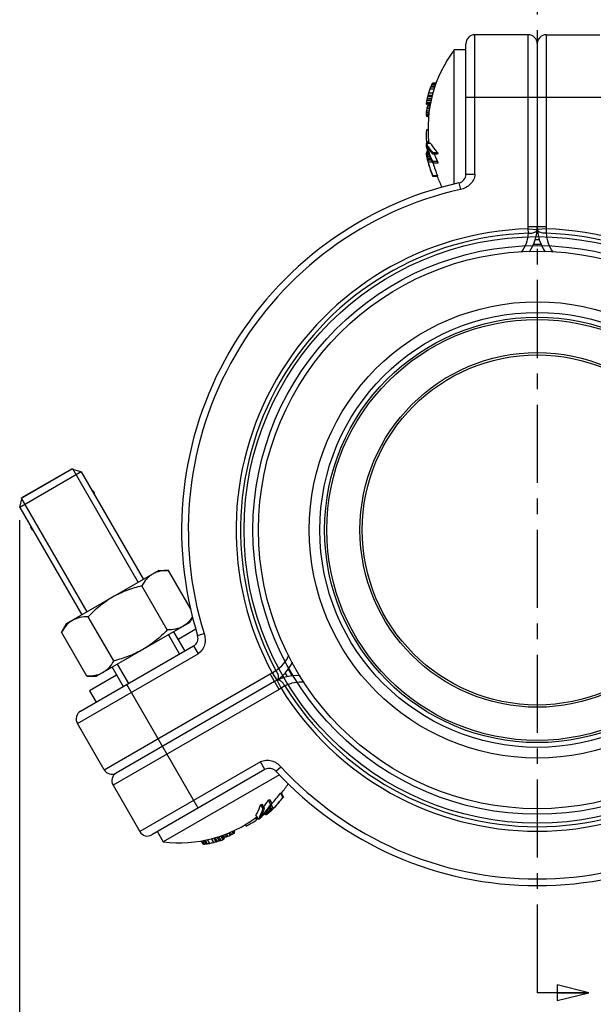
# Model space of a CAD drawing. Header units: millimetres. Extents: x 17 to 597, y 16 to 406.
# Tile 45 of 60: x 173 to 263, y 169 to 323. Entities that reach past the tile are written whole.
import ezdxf

# ---------------------------------------------------------------- set-up
doc = ezdxf.new("R2010")
doc.units = ezdxf.units.MM
doc.header["$LTSCALE"] = 32.67
doc.linetypes.add('CENTER', pattern=[0.6, 0.375, -0.075, 0.075, -0.075])
doc.layers.get('0').update_dxf_attribs({"linetype": 'CONTINUOUS'})
for name, color, linetype in [('02___PRT_ALL_AXES', 7, 'CONTINUOUS'), ('CHAMFERS', 7, 'CONTINUOUS'), ('DEFAULT_1', 7, 'CENTER'), ('ROUNDS', 7, 'CONTINUOUS'), ('SURFS', 7, 'CONTINUOUS')]:
    doc.layers.add(name, color=color, linetype=linetype)
doc.styles.get("Standard").update_dxf_attribs({"font": 'txt', "width": 0.8})
doc.dimstyles.new('DIMSTYLE_1', dxfattribs={"dimtxt": 6, "dimasz": 3, "dimexe": 2, "dimexo": 2, "dimgap": 1.5, "dimtad": 1, "dimdec": 0, "dimlfac": 1.428571, "dimzin": 0, "dimdsep": 46, "dimtxsty": 'Standard', "dimblk": 'CLOSED', "dimblk1": 'CLOSED', "dimblk2": 'CLOSED', "dimcen": 0.09, "dimazin": 0, "dimtp": 0.5, "dimtm": 0.5, "dimtfac": 1, "dimtdec": 0, "dimtofl": 0, "dimtmove": 0, "dimatfit": 3, "dimldrblk": 'CLOSED', "dimfxl": 1, "dimtolj": 1, "dimtzin": 0, "dimarcsym": 0})
doc.dimstyles.get("Standard").update_dxf_attribs({"dimtxt": 6, "dimasz": 3, "dimexe": 2, "dimexo": 2, "dimtad": 1, "dimzin": 0, "dimdsep": 46, "dimtxsty": 'Standard', "dimblk": 'CLOSED', "dimblk1": 'CLOSED', "dimblk2": 'CLOSED', "dimcen": 0.09, "dimazin": 0, "dimtol": 1, "dimtp": 0.025, "dimtm": 0.025, "dimtfac": 1, "dimtofl": 0, "dimtmove": 0, "dimatfit": 3, "dimldrblk": 'CLOSED', "dimfxl": 1, "dimtolj": 1, "dimtzin": 0, "dimarcsym": 0})

# ---------------------------------------------------------------- blocks, each defined once
blk = doc.blocks.new('_CLOSED')
at = {"color": 0, "linetype": 'ByBlock'}
for p, q in [((0, 0), (-1, 0.25)), ((-1, 0.25), (-1, -0.25)), ((-1, -0.25), (0, 0)), ((-1, 0), (0, 0))]:
    blk.add_line(p, q, dxfattribs=at)
blk = doc.blocks.new('XSEC_CLOSED')
at = {"color": 0, "linetype": 'ByBlock'}
for p, q in [((0, 0), (-1, 0.25)), ((-1, 0.25), (-1, -0.25)), ((-1, -0.25), (0, 0)), ((-1, 0), (0, 0))]:
    blk.add_line(p, q, dxfattribs=at)
blk = doc.blocks.new('*D5')
at = {"color": 2, "linetype": 'Continuous', "transparency": 16777216}
for p, q in [((172.76, 244.65), (172.76, 153.49)), ((326.19, 210.75), (326.19, 153.49)), ((172.76, 155.49), (249.48, 155.49)), ((326.19, 155.49), (249.48, 155.49))]:
    blk.add_line(p, q, dxfattribs=at)
at = {"color": 2, "linetype": 'Continuous', "transparency": 16777216, "xscale": 3, "yscale": 3, "zscale": 3, "rotation": 180}
blk.add_blockref('_CLOSED', (172.76, 155.49), dxfattribs=at)
at = {"color": 2, "linetype": 'Continuous', "transparency": 16777216, "xscale": 3, "yscale": 3, "zscale": 3}
blk.add_blockref('_CLOSED', (326.19, 155.49), dxfattribs=at)
at = {"color": 2, "linetype": 'Continuous', "transparency": 16777216, "insert": (249.48, 162.99), "char_height": 6, "width": 19.2, "attachment_point": 2, "line_spacing_factor": 0.9}
blk.add_mtext('219 \\P ', dxfattribs=at)

msp = doc.modelspace()

# ---------------------------------------------------------------- linework, layer by layer
at = {"color": 7, "linetype": 'Continuous'}
for p, q in [((240.966868, 297.380661), (240.966868, 318.433055)), ((242.804359, 318.433055), (240.966868, 318.433055)), ((237.827772, 312.275022), (237.140892, 312.275022)), ((237.905841, 312.591799), (237.25838, 312.591799)), ((237.980209, 312.772856), (237.33163, 312.772856)), ((238.076654, 312.99925), (237.432409, 312.99925)), ((238.134596, 313.135263), (237.509002, 313.135263)), ((238.173349, 313.226232), (237.587659, 313.226232)), ((237.427464, 310.759879), (236.708033, 310.759879)), ((237.50536, 311.076363), (236.783206, 311.076363)), ((237.566018, 311.302464), (236.841729, 311.302464)), ((237.671642, 311.664285), (236.943607, 311.664285)), ((237.259593, 309.969552), (236.58086, 309.969552)), ((237.314264, 310.172544), (236.598755, 310.172544)), ((237.243014, 309.902279), (236.598755, 309.902279)), ((237.369909, 310.488734), (236.652478, 310.488734)), ((237.102129, 309.182591), (236.655944, 309.182591)), ((237.129588, 309.442035), (236.712377, 309.442035)), ((237.202283, 309.737009), (236.806571, 309.737009)), ((237.232353, 309.85902), (236.863566, 309.85902)), ((237.052019, 308.561797), (236.581507, 308.561797)), ((237.029832, 308.28693), (236.581507, 308.28693)), ((237.073791, 308.831524), (236.600771, 308.831524)), ((237.014625, 308.098544), (236.600771, 308.098544)), ((237.005985, 307.991498), (236.655944, 307.991498)), ((237.00474, 307.976076), (236.712377, 307.976076)), ((236.870689, 305.910753), (236.604184, 305.910753)), ((237.29175, 303.749913), (236.577016, 303.749913)), ((237.023628, 304.016038), (236.604184, 304.016038)), ((237.031792, 303.91489), (236.683579, 303.91489)), ((236.945205, 302.236049), (236.594346, 302.236049)), ((236.891571, 302.385678), (236.594967, 302.385678)), ((236.630239, 301.767696), (236.626523, 301.788841)), ((236.968919, 302.169892), (236.630239, 302.169892)), ((236.72821, 301.723306), (236.671714, 301.723306)), ((236.77242, 301.580538), (236.690669, 301.580538)), ((237.047175, 301.964452), (236.702853, 301.964452)), ((236.831168, 301.386409), (236.72821, 301.386409)), ((236.774993, 301.730145), (236.777443, 301.722448)), ((236.775029, 301.730152), (236.777443, 301.722448)), ((237.143547, 301.722448), (236.777443, 301.722448)), ((236.835894, 302.54973), (236.790284, 302.54973)), ((237.283584, 301.392522), (236.874227, 301.392522)), ((238.371636, 302.059772), (237.617777, 302.059772)), ((238.385953, 302.307367), (237.631546, 302.307367)), ((237.396616, 301.140921), (236.784891, 301.140921)), ((237.332862, 301.282832), (236.862526, 301.282832)), ((237.539939, 300.844073), (236.862526, 300.844073)), ((238.371636, 300.904328), (237.617777, 300.904328)), ((238.385953, 300.656733), (237.631546, 300.656733)), ((238.367989, 298.68518), (237.614268, 298.68518)), ((238.380618, 298.575491), (237.626415, 298.575491)), ((173.0222, 248.088568), (181.067317, 252.733418)), ((194.626872, 236.757879), (180.077645, 228.357879)), ((194.626872, 236.757879), (196.127387, 236.757879)), ((199.572693, 230.790435), (196.127387, 236.757879)), ((195.91963, 227.418242), (191.927387, 234.333008)), ((187.51963, 222.5685), (183.527387, 229.483266)), ((199.883464, 229.434063), (199.369372, 228.543629)), ((180.077645, 228.357879), (179.327387, 227.058395)), ((199.369372, 228.543629), (184.820145, 220.143629)), ((200.416231, 227.531452), (197.632983, 225.924543)), ((183.31963, 220.143629), (179.327387, 227.058395)), ((183.31963, 220.143629), (184.820145, 220.143629)), ((187.956534, 220.337843), (183.701492, 217.881193)), ((183.701492, 217.881193), (184.751492, 216.06254)), ((213.525979, 204.688454), (195.294071, 194.162257)), ((213.695672, 201.785499), (214.072532, 201.132758)), ((213.784351, 201.851281), (214.161453, 201.198122)), ((210.549784, 199.989963), (210.926987, 199.336627)), ((210.771366, 200.101362), (211.148296, 199.4485)), ((211.772009, 200.679084), (212.148939, 200.026222)), ((211.893248, 199.492706), (212.097926, 199.138192)), ((211.963603, 199.590227), (212.198771, 199.182904)), ((211.979275, 200.815279), (212.356478, 200.161944)), ((212.054624, 199.716395), (212.360487, 199.186626)), ((212.240041, 199.98894), (212.578748, 199.402283)), ((209.751194, 197.955819), (209.960915, 197.59257)), ((209.834708, 198.013464), (210.008815, 197.711902)), ((209.847604, 198.321082), (210.204971, 197.702105)), ((211.114921, 198.526391), (211.137726, 198.486892)), ((211.229156, 198.656635), (211.377458, 198.399768)), ((211.331921, 198.777898), (211.50735, 198.474045)), ((211.377358, 198.831513), (211.546698, 198.538208)), ((211.516146, 199.002005), (211.688307, 198.703813)), ((211.677541, 199.206467), (211.860593, 198.889412)), ((211.895009, 198.739305), (211.878556, 198.725515)), ((211.884467, 198.846346), (211.912715, 198.797419)), ((211.986003, 198.956017), (212.026879, 198.885218)), ((212.124749, 199.103959), (212.176228, 199.014794)), ((212.285072, 199.092065), (212.27968, 199.086943)), ((212.28509, 199.092045), (212.27968, 199.086943)), ((208.186793, 196.876012), (208.320045, 196.645213)), ((194.375325, 195.753571), (195.294071, 194.162257)), ((202.803611, 194.692892), (203.167629, 194.062396)), ((203.169769, 194.782329), (203.531913, 194.155077)), ((203.395908, 194.842849), (203.756984, 194.217446)), ((203.708938, 194.933631), (204.068653, 194.310586)), ((203.972534, 195.01936), (204.33125, 194.398046)), ((204.274185, 195.129264), (204.63194, 194.509615)), ((204.477317, 195.183414), (204.816684, 194.595614)), ((204.543867, 195.202693), (204.865997, 194.644748)), ((204.586661, 195.215089), (204.771054, 194.89571)), ((204.70736, 195.250054), (204.905216, 194.907357)), ((204.999163, 195.334584), (205.207768, 194.97327)), ((205.237578, 195.440526), (205.46067, 195.054119)), ((205.555779, 195.591519), (205.792289, 195.181871)), ((205.800256, 195.707527), (206.035511, 195.300052)), ((206.049391, 195.825746), (206.273554, 195.437486)), ((206.220142, 195.90677), (206.427069, 195.548362)), ((206.317166, 195.95281), (206.492186, 195.649665)), ((206.331145, 195.959443), (206.477326, 195.70625)), ((201.200071, 194.34641), (201.492916, 193.839188)), ((201.298229, 194.358333), (201.611026, 193.816553)), ((201.444991, 194.37616), (201.767113, 193.818228)), ((201.689277, 194.405834), (202.013566, 193.844148)), ((201.883261, 194.431958), (202.206991, 193.87124)), ((202.196632, 194.522736), (202.540072, 193.927881))]:
    msp.add_line(p, q, dxfattribs=at)
at = {"color": 2, "linetype": 'Continuous'}
for p, q in [((181.067317, 252.733418), (191.374817, 234.880304)), ((173.0222, 248.088568), (183.3297, 230.235454)), ((196.117317, 226.666054), (197.867317, 223.634965)), ((188.0722, 222.021204), (189.8222, 218.990115))]:
    msp.add_line(p, q, dxfattribs=at)
at = {"color": 7, "linetype": 'Continuous'}
for radius in [34.125, 27.475]:
    msp.add_circle((254.004359, 243.113055), radius, dxfattribs=at)
at = {"color": 9, "linetype": 'Continuous'}
for radius in [33.380315, 33.033721, 27.825]:
    msp.add_circle((254.004359, 243.113055), radius, dxfattribs=at)
at = {"color": 7, "linetype": 'Continuous'}
for centre, radius, start, end in [((257.364359, 306.113055), 20.51, 143.08119951, 186.63020267), ((254.193783, 306.429237), 18.027043, 161.07812179, 163.11811337), ((252.009294, 306.940715), 15.796336, 159.03813376, 160.26363688), ((250.434736, 307.366437), 14.174652, 157.57866789, 158.3681544), ((248.452755, 307.95793), 12.118702, 155.4180041, 156.58965151), ((243.332602, 309.766228), 6.727906, 149.95001442, 151.27938056), ((239.737949, 311.287463), 2.895266, 137.96118074, 140.34121757), ((256.508873, 306.561602), 20.241017, 168.02913056, 168.81260706), ((257.262055, 306.044939), 21.087875, 166.19647573, 167.08029383), ((256.715638, 306.037759), 20.55941, 165.16284038, 165.81371761), ((255.92187, 306.125338), 19.770038, 163.72972287, 164.81910972), ((244.188793, 309.401156), 7.629136, 174.19685714, 175.72731451), ((237.476767, 310.17185), 0.918463, 192.72414613, 197.06776566), ((253.348882, 307.489211), 16.963698, 169.81540533, 170.89867425), ((257.13266, 305.784653), 20.756731, 170.57810776, 171.55907997), ((254.905404, 305.348892), 18.647789, 167.32047877, 168.13627541), ((249.148464, 305.633342), 13.006245, 161.60808393, 162.97219597), ((243.838795, 306.526404), 7.730469, 154.46251853, 155.46063399), ((239.608054, 307.601406), 3.553736, 139.65002244, 140.55931026), ((251.165721, 308.424364), 14.584861, 179.46009145, 180.53990855), ((255.41789, 307.352062), 18.87519, 175.50447076, 176.32532076), ((245.82406, 309.136866), 9.28155, 185.2540856, 186.42309369), ((238.98297, 309.258626), 2.649653, 205.96513652, 208.56946212), ((237.567986, 311.217758), 3.352696, 254.21474896, 255.21454712), ((255.843997, 304.963396), 19.263122, 177.18106583, 182.81893417), ((249.861466, 303.584849), 13.285476, 179.28811914, 180.71188111), ((240.718758, 305.808749), 4.625239, 206.43170678, 209.94580438), ((249.192786, 306.692294), 13.033303, 194.54191358, 195.08857521), ((239.007355, 305.82062), 3.005286, 216.90350394, 219.35518502), ((253.456748, 306.936024), 17.233995, 192.33278309, 194.74479067), ((240.993399, 305.964075), 4.940752, 209.91674553, 211.50708947), ((241.111108, 306.035773), 5.078577, 211.50272216, 212.11442417), ((239.183676, 302.177719), 2.607686, 179.19661065, 180.80338935), ((244.114048, 302.906757), 7.576582, 185.79954525, 187.0251307), ((238.390667, 303.167805), 2.023595, 207.41588341, 209.54708646), ((251.178744, 304.335317), 14.773343, 189.1734059, 189.92562377), ((245.262741, 302.880933), 8.681912, 183.27018252, 183.98218524), ((245.27143, 302.881528), 8.690621, 183.98212147, 184.25948709), ((243.858908, 304.60934), 7.629192, 198.64791441, 200.28438028), ((256.19678, 305.624257), 19.942983, 191.15006303, 191.35277362), ((256.199789, 305.624862), 19.946053, 191.35277612, 191.65999609), ((256.204789, 305.625898), 19.951159, 191.66000738, 192.18154894), ((239.267073, 301.759868), 2.595617, 179.19285247, 180.80714753), ((236.838905, 300.940334), 0.872272, 99.78453341, 101.05049484), ((245.511339, 302.824308), 8.907928, 187.09980219, 187.5655713), ((245.527623, 302.826472), 8.924355, 187.56557567, 188.02531188), ((240.416927, 303.406056), 4.05767, 203.31761375, 204.62247631), ((253.678182, 304.764994), 17.283414, 190.61736782, 190.94499985), ((249.341316, 305.727411), 13.186759, 196.58030307, 197.64552877), ((257.348951, 306.13651), 21.17887, 192.87869205, 193.75478694), ((253.688219, 304.766936), 17.293636, 190.94500099, 191.27265147), ((247.393666, 305.127322), 11.197884, 197.73929685, 198.6676866), ((257.266361, 305.99922), 21.04979, 192.65841383, 193.34419655), ((252.925202, 306.280289), 16.778677, 195.76216704, 196.34488201), ((252.379289, 306.052682), 16.233342, 196.12873492, 197.08741901), ((245.358099, 302.196735), 8.575083, 177.64073982, 178.73733575), ((252.956471, 306.289462), 16.811264, 196.34489144, 196.93515828), ((239.464865, 301.060697), 2.611803, 172.70095696, 175.12108186), ((250.253469, 301.481252), 12.648929, 176.25528497, 177.37856581), ((250.335304, 307.195235), 13.516836, 202.33126321, 207.73693261), ((250.526249, 301.481187), 12.168376, 176.10687048, 177.27465925), ((256.412333, 306.090066), 20.258848, 194.25703412, 195.32908496), ((256.674388, 306.184015), 20.518891, 194.22782018, 195.08460909), ((254.964226, 305.941913), 18.805838, 195.72839775, 196.05883659), ((255.103802, 305.87534), 18.940614, 195.74908335, 202.66902366), ((255.066285, 305.972507), 18.912377, 196.06237435, 202.66363823), ((250.253469, 301.482849), 12.648929, 182.62143419, 183.74471503), ((255.171263, 305.980017), 18.318424, 196.88267061, 203.46720028), ((250.526249, 301.482913), 12.168376, 182.72534075, 183.89312952), ((240.123497, 298.907528), 2.51906, 185.06387472, 187.57420926), ((257.364359, 306.113055), 20.51, 201.63118136, 206.71924665), ((240.783954, 298.907768), 2.426197, 185.26391969, 187.87163241), ((254.004359, 243.113055), 45.5, 89.5687227, 90.4229469), ((183.950459, 248.739969), 0.56, 357.54363232, 62.45636768), ((175.039058, 243.594969), 0.56, 177.54363232, 242.45636768), ((254.004359, 243.113055), 45.5, 209.56872281, 210.42294702), ((197.764758, 214.5229), 20.51, 321.63118136, 326.71924665), ((198.976521, 212.690143), 18.318424, 316.88267061, 323.46720028), ((199.035514, 212.602984), 18.912377, 316.06237435, 322.66363823), ((199.100904, 212.684058), 18.940614, 315.74908335, 322.66902366), ((212.294922, 203.766492), 2.426197, 305.26391969, 307.87163241), ((212.625359, 203.194639), 2.51906, 305.06387472, 307.57420926), ((205.195129, 210.916857), 12.168376, 296.10687048, 297.27465925), ((205.331463, 210.680591), 12.648929, 296.25528497, 297.37856581), ((200.34209, 207.894471), 13.516836, 322.33126321, 327.73693261), ((205.193634, 210.915995), 12.168376, 302.72534075, 303.89312952), ((205.33008, 210.679792), 12.648929, 302.62143419, 303.74471503), ((198.048291, 213.889889), 20.518891, 314.22782018, 315.08460909), ((198.260681, 213.709916), 20.258848, 314.25703412, 315.32908496), ((199.113038, 212.529896), 18.805838, 315.72839775, 316.05883659), ((197.764758, 214.5229), 20.51, 263.08119951, 306.63020267), ((206.351096, 200.25954), 4.625239, 326.43170678, 329.94580438), ((203.705695, 209.289307), 13.285476, 299.28811914, 300.71188111), ((206.079259, 200.419724), 4.940752, 329.91674553, 331.50708947), ((205.958312, 200.485813), 5.078577, 331.50272216, 332.11442417), ((201.334, 207.171493), 13.054452, 314.54237127, 315.66474191), ((199.005852, 210.727326), 17.233995, 312.33278309, 314.74479067), ((207.159521, 206.083334), 8.575083, 297.64073982, 298.73733575), ((206.614667, 205.658653), 8.681912, 303.27018252, 303.98218524), ((206.609837, 205.665837), 8.690569, 303.98212091, 304.25420829), ((209.802266, 199.563826), 2.023595, 327.41588341, 329.54708646), ((210.263201, 200.745635), 2.607686, 299.19661065, 300.80338935), ((205.81974, 203.578695), 7.629192, 318.64791441, 320.28438028), ((207.166649, 204.650943), 7.576582, 305.79954525, 307.0251307), ((202.126178, 207.75264), 13.164938, 316.57985168, 317.12263768), ((202.397132, 210.05487), 14.773343, 309.1734059, 309.92562377), ((202.092805, 207.783623), 13.210476, 317.12265411, 317.68008665), ((208.582805, 201.199493), 4.05767, 323.31761375, 324.62247631), ((212.570091, 199.3867), 0.954523, 219.81345082, 220.41169941), ((212.451341, 199.285566), 0.798543, 220.41021199, 221.07795398), ((210.583372, 201.026785), 2.595617, 299.19285247, 300.80714753), ((199.839508, 210.594861), 16.778677, 315.76216704, 316.34488201), ((203.603775, 206.380894), 11.197884, 317.73929685, 318.6676866), ((198.77186, 213.756147), 19.942983, 311.15006303, 311.35277362), ((206.539406, 205.902258), 8.907928, 307.09980219, 307.5655713), ((198.769831, 213.75845), 19.946053, 311.35277612, 311.65999609), ((206.529391, 205.915278), 8.924355, 307.56557567, 308.02531188), ((199.815929, 210.617354), 16.811264, 316.34489144, 316.93515828), ((200.309578, 210.235889), 16.233342, 316.12873492, 317.08741901), ((200.775301, 212.004608), 17.283414, 310.61736782, 310.94499985), ((198.767773, 213.760764), 19.94915, 311.65999466, 311.87304127), ((198.76559, 213.763199), 19.95242, 311.87304365, 312.18154056), ((211.089976, 201.547663), 2.611803, 292.70095696, 295.12108186), ((200.768602, 212.012329), 17.293636, 310.94500099, 311.27265147), ((197.752343, 214.497624), 21.178589, 312.87868592, 313.3099341), ((197.912582, 214.49469), 21.049437, 312.65840941, 313.34419755), ((197.752275, 214.497695), 21.178687, 313.33005486, 313.75479205), ((199.5226, 213.77768), 19.259192, 297.18029337, 301.87424156), ((199.525283, 213.772708), 19.253552, 301.87527497, 302.82062427), ((207.196516, 198.771487), 3.005286, 336.90350394, 339.35518502), ((205.353961, 198.401314), 3.553736, 259.65002244, 260.55931026), ((204.16957, 202.602744), 7.730469, 274.46251853, 275.46063399), ((202.288149, 207.647583), 13.006245, 281.60808393, 282.97219597), ((199.656021, 212.775464), 18.647789, 287.32047877, 288.13627541), ((198.165012, 214.486444), 20.756731, 290.57810776, 291.55907997), ((197.664981, 212.217706), 18.87519, 295.50447076, 296.32532076), ((198.862426, 207.999068), 14.584861, 299.46009145, 300.53990855), ((200.916211, 203.016803), 9.28155, 305.2540856, 306.42309369), ((204.231309, 197.031365), 2.649653, 325.96513652, 328.56946212), ((203.242143, 194.826388), 3.352696, 14.21474896, 15.21454712), ((202.096795, 196.670777), 2.895266, 257.96118074, 260.34121757), ((201.616896, 200.544456), 6.727906, 269.95001442, 271.27938056), ((200.622852, 205.882787), 12.118702, 275.4180041, 276.58965151), ((200.144109, 207.89498), 14.174652, 277.57866789, 278.3681544), ((199.725516, 209.471449), 15.796336, 279.03813376, 280.26363688), ((199.076225, 211.61901), 18.027043, 281.07812179, 283.11811337), ((198.475366, 213.267527), 19.770038, 283.72972287, 284.81910972), ((198.154327, 213.99874), 20.55941, 285.16284038, 285.81371761), ((197.8749, 214.46836), 21.087875, 286.19647573, 287.08029383), ((197.804049, 213.557754), 20.241017, 288.02913056, 288.81260706), ((198.580711, 210.357318), 16.963698, 289.81540533, 290.89867425), ((201.504963, 201.468475), 7.629136, 294.19685714, 295.72731451), ((204.193535, 195.270344), 0.918463, 312.72414613, 317.06776566)]:
    msp.add_arc(centre, radius, start, end, dxfattribs=at)
at = {"color": 9, "linetype": 'Continuous'}
for start, end in [(89.21431239, 90.78569039), (209.21584383, 210.78409509)]:
    msp.add_arc((254.004359, 243.113055), 44.8, start, end, dxfattribs=at)
at = {"color": 7, "linetype": 'Continuous'}
for points, knots in [([(237.631546, 300.656733), (237.522726, 300.86992), (237.114012, 301.722715), (236.792647, 302.617703), (236.608813, 303.299569)], [0, 0, 0, 0, 0.2531331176, 1, 1, 1, 1]), ([(237.617777, 302.059772), (237.520817, 302.159786), (237.165997, 302.546886), (236.856545, 302.977759), (236.671456, 303.316407)], [0, 0, 0, 0, 0.265215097, 1, 1, 1, 1]), ([(236.671456, 303.316407), (236.730074, 303.110543), (236.987085, 302.285033), (237.324566, 301.484867), (237.617777, 300.904328)], [0, 0, 0, 0, 0.2476161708, 1, 1, 1, 1]), ([(236.809614, 303.335942), (236.86527, 303.247265), (237.110247, 302.882309), (237.397582, 302.546665), (237.631546, 302.307367)], [0, 0, 0, 0, 0.2382879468, 1, 1, 1, 1]), ([(237.29175, 303.749913), (237.356442, 303.624183), (237.659197, 303.099522), (238.055435, 302.632496), (238.385953, 302.307367)], [0, 0, 0, 0, 0.2337041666, 1, 1, 1, 1]), ([(196.127387, 236.757879), (195.687864, 236.757879), (195.033695, 236.709269), (194.208692, 236.475052), (193.830369, 236.298019), (193.652258, 236.195186)], [0, 0, 0, 0, 0.5141433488, 0.7594186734, 1, 1, 1, 1]), ([(193.652258, 236.195186), (193.474148, 236.092354), (193.131671, 235.853234), (192.516331, 235.255868), (192.147149, 234.713647), (191.927387, 234.333008)], [0, 0, 0, 0, 0.2405813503, 0.4858566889, 1, 1, 1, 1]), ([(191.927387, 234.333008), (191.13126, 234.136018), (189.556101, 233.664898), (188.062245, 232.96779), (187.352258, 232.557879)], [0, 0, 0, 0, 0.5000960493, 1, 1, 1, 1]), ([(187.352258, 232.557879), (186.642272, 232.147968), (185.291631, 231.202805), (184.09605, 230.074238), (183.527387, 229.483266)], [0, 0, 0, 0, 0.4999040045, 1, 1, 1, 1]), ([(181.052258, 228.920573), (180.973562, 228.875138), (180.662927, 228.67994), (180.382545, 228.438097), (180.191395, 228.239316)], [0, 0, 0, 0, 0.2478419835, 1, 1, 1, 1]), ([(183.527387, 229.483266), (183.087863, 229.483266), (182.433694, 229.434656), (181.60869, 229.200438), (181.230369, 229.023405), (181.052258, 228.920573)], [0, 0, 0, 0, 0.5141446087, 0.7594194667, 1, 1, 1, 1]), ([(199.881812, 229.456845), (199.834451, 229.384908), (199.643645, 229.106461), (199.429732, 228.843231), (199.255426, 228.661989)], [0, 0, 0, 0, 0.2551284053, 1, 1, 1, 1]), ([(180.191395, 228.239316), (180.109053, 228.153687), (179.784403, 227.788139), (179.512228, 227.378548), (179.327387, 227.058395)], [0, 0, 0, 0, 0.2431964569, 1, 1, 1, 1]), ([(195.91963, 227.418242), (195.350967, 226.82727), (194.155386, 225.698703), (192.804745, 224.753539), (192.094758, 224.343629)], [0, 0, 0, 0, 0.5000960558, 1, 1, 1, 1]), ([(198.394758, 227.980935), (198.216648, 227.878103), (197.838325, 227.701069), (197.013321, 227.466852), (196.359153, 227.418242), (195.91963, 227.418242)], [0, 0, 0, 0, 0.2405813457, 0.4858566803, 1, 1, 1, 1]), ([(199.255426, 228.661989), (199.190991, 228.59499), (198.929008, 228.338648), (198.631667, 228.117714), (198.394758, 227.980935)], [0, 0, 0, 0, 0.25362025, 1, 1, 1, 1]), ([(192.094758, 224.343629), (191.384772, 223.933718), (189.890916, 223.23661), (188.315757, 222.76549), (187.51963, 222.5685)], [0, 0, 0, 0, 0.4999040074, 1, 1, 1, 1]), ([(187.51963, 222.5685), (187.299867, 222.18786), (186.930685, 221.645638), (186.315345, 221.048273), (185.972869, 220.809154), (185.794758, 220.706322)], [0, 0, 0, 0, 0.5141446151, 0.7594194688, 1, 1, 1, 1]), ([(185.794758, 220.706322), (185.616648, 220.60349), (185.238327, 220.426456), (184.413323, 220.192239), (183.759154, 220.143629), (183.31963, 220.143629)], [0, 0, 0, 0, 0.2405805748, 0.4858554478, 1, 1, 1, 1]), ([(209.847604, 198.321082), (209.924143, 198.439973), (210.227135, 198.964496), (210.433473, 199.541162), (210.549784, 199.989963)], [0, 0, 0, 0, 0.2337041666, 1, 1, 1, 1]), ([(210.447182, 198.110526), (210.49615, 198.203063), (210.689723, 198.597698), (210.836731, 199.014359), (210.926987, 199.336627)], [0, 0, 0, 0, 0.2382879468, 1, 1, 1, 1]), ([(210.533178, 198.000645), (210.682153, 198.154342), (211.26856, 198.789675), (211.792783, 199.482024), (212.148939, 200.026222)], [0, 0, 0, 0, 0.2476161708, 1, 1, 1, 1]), ([(211.148296, 199.4485), (211.110161, 199.314524), (210.952332, 198.813691), (210.733912, 198.33026), (210.533178, 198.000645)], [0, 0, 0, 0, 0.265215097, 1, 1, 1, 1]), ([(212.356478, 200.161944), (212.232344, 199.970488), (211.72371, 199.225604), (211.142189, 198.530185), (210.671364, 198.048316)], [0, 0, 0, 0, 0.2530020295, 1, 1, 1, 1])]:
    msp.add_open_spline(points, degree=3, knots=knots, dxfattribs=at)
for points in [[(236.576247, 302.214282), (236.581915, 302.221826), (236.587989, 302.229076), (236.594346, 302.236049)], [(211.535251, 198.469254), (211.525883, 198.470391), (211.516568, 198.472026), (211.50735, 198.474045)]]:
    msp.add_open_spline(points, degree=3, dxfattribs=at)
at = {"layer": '02___PRT_ALL_AXES', "color": 7, "linetype": 'Continuous'}
for radius in [43.75, 35.795455]:
    msp.add_circle((254.004359, 243.113055), radius, dxfattribs=at)
at = {"layer": 'CHAMFERS', "color": 7, "linetype": 'Continuous'}
for p, q in [((182.441408, 252.237123), (172.764959, 246.650423)), ((180.915762, 252.645918), (173.173755, 248.176068)), ((182.441408, 252.237123), (180.915762, 252.645918)), ((182.441408, 252.237123), (192.190483, 235.351229)), ((172.764959, 246.650423), (173.173755, 248.176068)), ((172.764959, 246.650423), (182.514034, 229.764529)), ((196.932983, 227.136979), (198.682983, 224.10589)), ((187.256534, 221.550279), (189.006534, 218.51919))]:
    msp.add_line(p, q, dxfattribs=at)
at = {"layer": 'DEFAULT_1', "color": 9, "linetype": 'CENTER'}
msp.add_line((254.004359, 341.146587), (254.004359, 180.492692), dxfattribs=at)
at = {"layer": 'DEFAULT_1', "color": 7, "linetype": 'CENTER'}
msp.add_line((254.004359, 180.492692), (254.004359, 170.492692), dxfattribs=at)
at = {"layer": 'ROUNDS', "color": 9, "linetype": 'Continuous'}
for p, q in [((244.204359, 298.933666), (244.204359, 320.813055)), ((252.604359, 290.726243), (252.604359, 320.813055)), ((255.404359, 320.813055), (255.404359, 290.726243)), ((242.804359, 311.013055), (265.204359, 311.013055)), ((242.804359, 298.933666), (244.204359, 298.933666)), ((241.712616, 297.568024), (241.943808, 296.543793)), ((252.604359, 290.726243), (255.404359, 290.726243)), ((252.613731, 289.667419), (252.592831, 290.367107)), ((252.592831, 290.367107), (253.989949, 290.277323)), ((255.415887, 290.367107), (254.018769, 290.277323)), ((255.415887, 290.367107), (255.394986, 289.667419)), ((200.699101, 226.530532), (201.701707, 226.842429)), ((200.062292, 224.902234), (200.762292, 223.689798)), ((181.814185, 212.750104), (200.762292, 223.689798)), ((212.375386, 220.708448), (212.991784, 221.040192)), ((186.014185, 205.475491), (212.070129, 220.518897)), ((213.470129, 218.094026), (212.070129, 220.518897)), ((212.375386, 220.708448), (213.1517, 219.5434)), ((213.786914, 218.26361), (213.16611, 219.518442)), ((213.470129, 218.094026), (187.414185, 203.05062)), ((200.801234, 199.463571), (189.601234, 218.86254)), ((214.382411, 218.631555), (213.786914, 218.26361)), ((210.562292, 206.715701), (191.614185, 195.776006)), ((211.262292, 205.503265), (210.562292, 206.715701)), ((212.990844, 205.240609), (213.762258, 205.952943))]:
    msp.add_line(p, q, dxfattribs=at)
at = {"layer": 'ROUNDS', "color": 7, "linetype": 'Continuous'}
for p, q in [((252.604359, 320.813055), (244.204359, 320.813055)), ((255.404359, 320.813055), (263.804359, 320.813055)), ((242.804359, 298.933666), (242.804359, 319.413055)), ((254.004359, 319.413055), (254.004359, 290.726243)), ((182.326621, 214.66254), (200.062292, 224.902234)), ((200.07061, 224.907075), (200.071931, 224.907826)), ((212.770129, 219.306461), (187.926621, 204.963055)), ((186.014185, 205.475491), (181.814185, 212.750104)), ((211.262292, 205.503265), (193.526621, 195.263571)), ((187.414185, 203.05062), (191.614185, 195.776006))]:
    msp.add_line(p, q, dxfattribs=at)
for centre, radius, start, end in [((244.204359, 319.413055), 1.4, 90, 180), ((252.604359, 319.413055), 1.4, 0, 90), ((255.404359, 319.413055), 1.4, 90, 180), ((241.404359, 298.933666), 1.4, 282.71981025, 360), ((254.004359, 243.113055), 55.825, 102.71981025, 197.28018975), ((247.004359, 290.726243), 7, 325.51787997, 360), ((261.004359, 290.726243), 7, 180, 214.48213179), ((199.362292, 226.11467), 1.4, 300, 17.28018975), ((209.270129, 225.368639), 7, 300, 334.88785488), ((216.270129, 213.244284), 7, 85.69605299, 120), ((183.026621, 213.450104), 1.4, 120, 210), ((211.962292, 204.290829), 1.4, 42.71981025, 120), ((187.226621, 206.175491), 1.4, 210, 300), ((188.626621, 203.75062), 1.4, 120, 210), ((254.004359, 243.113055), 55.825, 222.71981025, 317.28018975), ((192.826621, 196.476006), 1.4, 210, 300)]:
    msp.add_arc(centre, radius, start, end, dxfattribs=at)
at = {"layer": 'ROUNDS', "color": 9, "linetype": 'Continuous'}
for centre, radius, start, end in [((254.004359, 243.113055), 54.775, 102.71981025, 197.28018975), ((247.004359, 290.726243), 5.6, 356.32301798, 360), ((261.004359, 290.726243), 5.6, 180, 183.67698202), ((254.004359, 243.113055), 47.275129, 91.71097592, 208.28902408), ((254.004359, 243.113055), 46.575129, 91.71097592, 208.28902408), ((254.004359, 243.113055), 46.575129, 331.71097592, 88.28902408), ((254.004359, 243.113055), 47.275129, 331.71097592, 88.28902408), ((209.270129, 225.368639), 5.6, 300, 303.67698202), ((216.270129, 213.244284), 5.6, 116.32301798, 120), ((254.004359, 243.113055), 47.275129, 211.71097592, 328.28902408), ((216.899762, 213.568336), 5.654489, 84.95614726, 116.43582528), ((254.004359, 243.113055), 46.575129, 211.71097592, 328.28902408), ((254.004359, 243.113055), 54.775, 222.71981025, 317.28018975)]:
    msp.add_arc(centre, radius, start, end, dxfattribs=at)
for points, knots in [([(244.204359, 298.933666), (244.204362, 298.63976), (244.059646, 298.046828), (243.534293, 297.315647), (242.799407, 296.795658), (242.231964, 296.608836), (241.943808, 296.543793)], [0, 0, 0, 0, 0.249309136, 0.4992207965, 0.7494191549, 1, 1, 1, 1]), ([(251.537527, 286.685574), (251.856747, 287.121903), (252.36397, 288.080498), (252.580666, 289.141628), (252.613731, 289.667419)], [0, 0, 0, 0, 0.5064653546, 1, 1, 1, 1]), ([(252.613731, 289.667419), (252.786585, 289.660368), (253.113885, 289.676595), (253.496657, 289.775933), (253.740066, 289.905212), (253.873246, 290.014529), (253.961856, 290.139205), (253.987074, 290.232583), (253.989949, 290.277323)], [0, 0, 0, 0, 0.3195415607, 0.6017008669, 0.721697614, 0.8261897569, 0.9171915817, 1, 1, 1, 1]), ([(255.394986, 289.667419), (255.222133, 289.660368), (254.894833, 289.676596), (254.512061, 289.775934), (254.268651, 289.905213), (254.135471, 290.01453), (254.046862, 290.139206), (254.021644, 290.232584), (254.018769, 290.277323)], [0, 0, 0, 0, 0.3195417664, 0.6017013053, 0.721698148, 0.8261904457, 0.917192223, 1, 1, 1, 1]), ([(255.394986, 289.667419), (255.428066, 289.141387), (255.644937, 288.079753), (256.152601, 287.120789), (256.472098, 286.684334)], [0, 0, 0, 0, 0.4935261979, 1, 1, 1, 1]), ([(201.701707, 226.842429), (201.789457, 226.560357), (201.911385, 225.975527), (201.828504, 225.079103), (201.45796, 224.258542), (201.016824, 223.836749), (200.762292, 223.689798)], [0, 0, 0, 0, 0.2505808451, 0.5007792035, 0.750690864, 1, 1, 1, 1]), ([(212.991784, 221.040192), (213.427631, 221.32975), (214.233154, 222.042128), (214.808284, 222.952445), (215.026971, 223.442705)], [0, 0, 0, 0, 0.4936054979, 1, 1, 1, 1]), ([(212.991784, 221.040192), (213.071594, 220.914119), (213.205637, 220.660724), (213.328678, 220.278105), (213.360623, 219.936523), (213.307026, 219.730473), (213.258778, 219.654452)], [0, 0, 0, 0, 0.304921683, 0.582795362, 0.8159999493, 1, 1, 1, 1]), ([(213.258778, 219.654452), (213.251634, 219.643196), (213.221957, 219.60093), (213.183573, 219.564638), (213.1517, 219.5434)], [0, 0, 0, 0, 0.2582022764, 1, 1, 1, 1]), ([(214.382411, 218.631555), (214.30209, 218.784776), (214.124387, 219.060112), (213.846972, 219.341934), (213.613309, 219.488093), (213.452047, 219.548771), (213.299769, 219.563172), (213.206293, 219.538322), (213.16611, 219.518442)], [0, 0, 0, 0, 0.3195415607, 0.6017008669, 0.721697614, 0.8261897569, 0.9171915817, 1, 1, 1, 1]), ([(210.562292, 206.715701), (210.816821, 206.862656), (211.402672, 207.033795), (212.298571, 206.944416), (213.116337, 206.567981), (213.561851, 206.169972), (213.762258, 205.952943)], [0, 0, 0, 0, 0.249309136, 0.4992207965, 0.7494191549, 1, 1, 1, 1])]:
    msp.add_open_spline(points, degree=3, knots=knots, dxfattribs=at)
at = {"layer": 'SURFS', "color": 7, "linetype": 'Continuous'}
for radius in [46.025, 44.625]:
    msp.add_circle((254.004359, 243.113055), radius, dxfattribs=at)

# ---------------------------------------------------------------- dimensions: what is measured, and where the dimension line sits
at = {"color": 2, "linetype": 'Continuous'}
dim = msp.add_linear_dim(base=(172.764959, 155.492692), p1=(326.194533, 212.750104), p2=(172.764959, 246.650423), angle=180, text='<> \\P ', dimstyle='DIMSTYLE_1', dxfattribs=at)
dim.commit()
dim.dimension.update_dxf_attribs({"geometry": '*D5', "text_midpoint": (247.079746, 155.492692), "dimtype": 160})

# ---------------------------------------------------------------- leaders
at = {"color": 7, "linetype": 'Continuous'}
msp.add_leader([(262.107071, 170.492692), (254.004359, 170.492692)], dimstyle='Standard', override={"dimasz": 5, "dimtad": 0, "dimldrblk": 'XSEC_CLOSED'}, dxfattribs=at)

doc.saveas('drawing.dxf')
